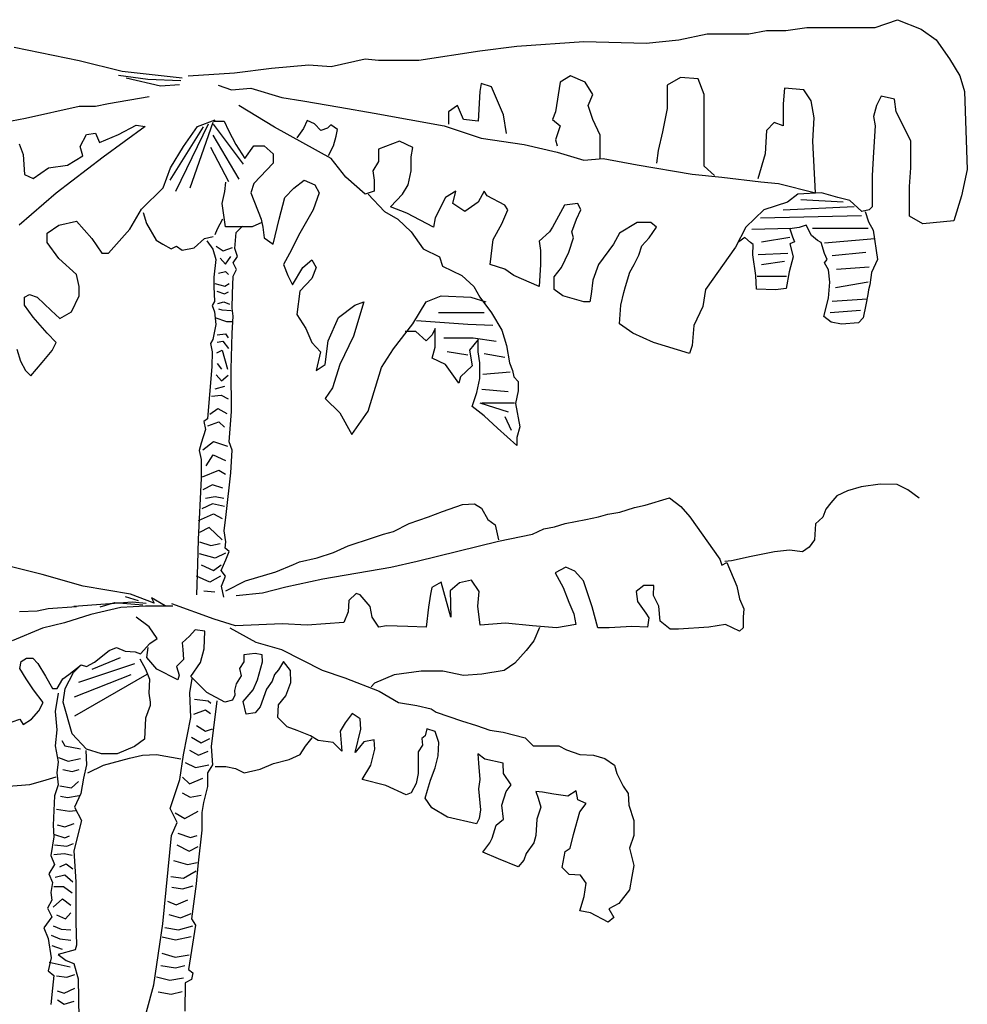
# Model space of a CAD drawing. Extents: x -3.56 to 3.91, y -0.04 to 8.95.
# Tile 3 of 3: x -0.21 to 3.91, y 4.45 to 8.73. Entities that reach past the tile are written whole.
import ezdxf

# ---------------------------------------------------------------- set-up
doc = ezdxf.new("R2010")
doc.units = 0
doc.header["$MEASUREMENT"] = 0
doc.layers.add('ARBOL', color=76, linetype='CONTINUOUS')

msp = doc.modelspace()

# ---------------------------------------------------------------- linework, layer by layer
at = {"layer": 'ARBOL'}
for p, q in [((3.5135, 8.6964), (3.6107, 8.7302)), ((3.6107, 8.7302), (3.7142, 8.6895)), ((2.6591, 8.642), (2.7823, 8.6692)), ((2.7823, 8.6692), (2.9633, 8.6692)), ((2.9633, 8.6692), (3.0413, 8.6827)), ((3.0413, 8.6827), (3.1255, 8.6827)), ((3.1255, 8.6827), (3.216, 8.6964)), ((3.216, 8.6964), (3.3195, 8.6964)), ((3.3195, 8.6964), (3.5135, 8.6964)), ((3.7142, 8.6895), (3.7792, 8.642)), ((1.7921, 8.5944), (1.9538, 8.6151)), ((1.9538, 8.6151), (2.2451, 8.6354)), ((2.2451, 8.6354), (2.517, 8.6285)), ((2.517, 8.6285), (2.6591, 8.642)), ((3.7792, 8.642), (3.8375, 8.5606)), ((0.0474, 8.5508), (-0.2351, 8.6087)), ((1.5264, 8.5537), (1.7921, 8.5944)), ((0.2359, 8.5043), (0.0474, 8.5508)), ((0.8856, 8.5199), (1.0474, 8.5333)), ((1.0474, 8.5333), (1.1446, 8.5268)), ((1.1446, 8.5268), (1.2934, 8.5606)), ((1.2934, 8.5606), (1.3516, 8.5537)), ((1.3516, 8.5537), (1.5264, 8.5537)), ((3.8375, 8.5606), (3.8827, 8.4861)), ((0.3468, 8.4694), (0.2191, 8.4869)), ((0.4962, 8.4752), (0.2359, 8.5043)), ((0.5232, 8.4861), (0.7239, 8.4996)), ((0.7239, 8.4996), (0.8856, 8.5199)), ((2.1868, 8.4861), (2.1416, 8.4589)), ((2.2513, 8.4589), (2.1868, 8.4861)), ((3.8827, 8.4861), (3.902, 8.4182)), ((0.4022, 8.4403), (0.2523, 8.4752)), ((0.4908, 8.4636), (0.3468, 8.4694)), ((0.4853, 8.4462), (0.4022, 8.4403)), ((0.6527, 8.4451), (0.7109, 8.4247)), ((1.7983, 8.452), (1.7921, 8.4182)), ((1.8436, 8.4385), (1.7983, 8.452)), ((2.1416, 8.4589), (2.1218, 8.3299)), ((2.284, 8.4044), (2.2513, 8.4589)), ((2.6658, 8.4792), (2.6075, 8.4451)), ((2.6075, 8.4451), (2.6075, 8.4044)), ((2.7433, 8.4723), (2.6658, 8.4792)), ((2.7693, 8.4044), (2.7433, 8.4723)), ((0.7109, 8.4247), (0.7951, 8.4316)), ((0.7951, 8.4316), (0.9309, 8.3909)), ((1.7921, 8.4182), (1.7853, 8.2892)), ((1.8696, 8.3775), (1.8436, 8.4385)), ((2.2643, 8.3571), (2.284, 8.4044)), ((2.6075, 8.4044), (2.6075, 8.3434)), ((2.7693, 8.3571), (2.7693, 8.4044)), ((3.1188, 8.4316), (3.1125, 8.3637)), ((3.203, 8.4247), (3.1188, 8.4316)), ((3.2353, 8.3775), (3.203, 8.4247)), ((3.902, 8.4182), (3.915, 8.0789)), ((0.175, 8.3647), (0.1196, 8.3531)), ((0.3522, 8.3938), (0.175, 8.3647)), ((0.8986, 8.262), (0.7436, 8.3571)), ((0.9309, 8.3909), (1.0219, 8.3775)), ((1.0219, 8.3775), (1.1836, 8.3502)), ((1.6948, 8.3571), (1.6559, 8.3299)), ((1.7208, 8.2958), (1.6948, 8.3571)), ((1.8956, 8.3165), (1.8696, 8.3775)), ((2.284, 8.2958), (2.2643, 8.3571)), ((2.7693, 8.194), (2.7693, 8.3571)), ((3.1125, 8.3637), (3.1125, 8.2892)), ((3.2483, 8.3027), (3.2353, 8.3775)), ((3.5202, 8.3571), (3.5072, 8.3096)), ((3.5395, 8.3978), (3.5202, 8.3571)), ((3.5977, 8.384), (3.5395, 8.3978)), ((3.6045, 8.3299), (3.5977, 8.384)), ((0.0474, 8.3531), (-0.1852, 8.3008)), ((0.1196, 8.3531), (0.0474, 8.3531)), ((1.1836, 8.3502), (1.3324, 8.323)), ((1.3324, 8.323), (1.6366, 8.2689)), ((1.6559, 8.3299), (1.6559, 8.2754)), ((1.9086, 8.2347), (1.8956, 8.3165)), ((2.1218, 8.3299), (2.1093, 8.2958)), ((2.6075, 8.3434), (2.5883, 8.2416)), ((3.643, 8.2551), (3.6045, 8.3299)), ((-0.1852, 8.3008), (-0.3682, 8.2659)), ((0.2191, 8.2313), (0.2968, 8.2717)), ((0.2968, 8.2717), (0.3354, 8.2659)), ((0.6092, 8.2761), (0.4667, 7.983)), ((0.6298, 8.283), (0.5303, 7.9975)), ((0.563, 8.2659), (0.6402, 8.295)), ((0.6316, 8.2761), (0.7615, 8.1016)), ((0.6334, 8.2892), (0.6786, 8.2892)), ((0.6786, 8.2892), (0.6979, 8.2485)), ((1.0407, 8.2917), (1.0252, 8.2565)), ((1.0731, 8.2772), (1.0407, 8.2917)), ((1.1008, 8.2478), (1.0731, 8.2772)), ((1.144, 8.2727), (1.1289, 8.2581)), ((1.1734, 8.2523), (1.144, 8.2727)), ((1.7853, 8.2892), (1.7208, 8.2958)), ((2.1093, 8.2958), (2.1416, 8.2689)), ((2.3163, 8.2282), (2.284, 8.2958)), ((3.0735, 8.2823), (3.0413, 8.2485)), ((3.1125, 8.2689), (3.0735, 8.2823)), ((3.1125, 8.2892), (3.1125, 8.2689)), ((3.242, 8.2009), (3.2483, 8.3027)), ((3.5072, 8.3096), (3.5135, 8.2689)), ((0.0529, 8.179), (0.0806, 8.2313)), ((0.0806, 8.2313), (0.1196, 8.2371)), ((0.1196, 8.2371), (0.136, 8.1964)), ((0.136, 8.1964), (0.2191, 8.2313)), ((0.3354, 8.2659), (0.1528, 8.1324)), ((0.5886, 8.2634), (0.443, 8.0316)), ((0.5017, 8.179), (0.563, 8.2659)), ((0.6298, 8.2275), (0.7427, 8.0368)), ((0.6979, 8.2485), (0.7306, 8.1875)), ((1.1446, 8.1261), (0.8986, 8.262)), ((1.0252, 8.2565), (0.9958, 8.2155)), ((1.1289, 8.2581), (1.1008, 8.2478)), ((1.1667, 8.2229), (1.1734, 8.2523)), ((1.6366, 8.2689), (1.7983, 8.2144)), ((2.1416, 8.2689), (2.1218, 8.2078)), ((2.3163, 8.1261), (2.3163, 8.2282)), ((2.5883, 8.2416), (2.5686, 8.1603)), ((3.0413, 8.2485), (3.0345, 8.1465)), ((3.5135, 8.2689), (3.5072, 8.1534)), ((3.669, 8.2009), (3.643, 8.2551)), ((-0.2129, 8.1906), (-0.1961, 8.1441)), ((0.7306, 8.1875), (0.7692, 8.1261)), ((1.1554, 8.1819), (1.1667, 8.2229)), ((1.4426, 8.2009), (1.3516, 8.1671)), ((1.5008, 8.1737), (1.4426, 8.2009)), ((1.7983, 8.2144), (1.9861, 8.1875)), ((1.9861, 8.1875), (2.1286, 8.1534)), ((2.1218, 8.2078), (2.1286, 8.1806)), ((2.7693, 8.0923), (2.7693, 8.194)), ((3.2545, 7.9768), (3.242, 8.2009)), ((3.669, 8.0854), (3.669, 8.2009)), ((-0.1961, 8.1441), (-0.1906, 8.0568)), ((0.0642, 8.1382), (0.0529, 8.179)), ((0.4463, 8.0859), (0.5017, 8.179)), ((0.6195, 8.1754), (0.6984, 8.0261)), ((0.7692, 8.1261), (0.8081, 8.1806)), ((0.8081, 8.1806), (0.8534, 8.1806)), ((0.8534, 8.1806), (0.8924, 8.1465)), ((0.8924, 8.1465), (0.8924, 8.1058)), ((1.1331, 8.1392), (1.1554, 8.1819)), ((1.3516, 8.1671), (1.3516, 8.1127)), ((1.4941, 8.133), (1.5008, 8.1737)), ((2.1286, 8.1534), (2.2451, 8.1196)), ((2.5686, 8.1603), (2.5623, 8.1058)), ((3.0345, 8.1465), (3.0023, 8.0382)), ((3.5072, 8.1534), (3.5005, 8.0516)), ((0.1528, 8.1324), (-0.0521, 7.9754)), ((-0.0026, 8.0975), (0.0642, 8.1382)), ((0.8924, 8.1058), (0.8081, 8.0175)), ((1.2096, 8.0447), (1.1446, 8.1261)), ((1.3516, 8.1127), (1.3261, 8.072)), ((1.4941, 8.072), (1.4941, 8.133)), ((2.2451, 8.1196), (2.3293, 8.1261)), ((2.3293, 8.1261), (2.478, 8.0992)), ((2.478, 8.0992), (2.7173, 8.0585)), ((-0.1906, 8.0568), (-0.152, 8.0394)), ((-0.152, 8.0394), (-0.0857, 8.0859)), ((-0.0857, 8.0859), (-0.0026, 8.0975)), ((0.4131, 7.9987), (0.4463, 8.0859)), ((1.3261, 8.072), (1.3324, 8.0313)), ((1.4811, 8.0109), (1.4941, 8.072)), ((2.7173, 8.0585), (2.8468, 8.0447)), ((2.8145, 8.0516), (2.7693, 8.0923)), ((3.6627, 8.004), (3.669, 8.0854)), ((3.915, 8.0789), (3.889, 7.9634)), ((0.6827, 7.983), (0.6863, 8.0227)), ((0.8081, 8.0175), (0.7951, 7.9768)), ((0.9829, 7.9972), (1.0281, 8.0313)), ((1.0281, 8.0313), (1.0734, 8.0109)), ((1.2934, 7.9703), (1.2096, 8.0447)), ((1.3324, 8.0313), (1.3324, 7.9837)), ((2.8468, 8.0447), (3.0153, 8.0244)), ((3.0153, 8.0244), (3.0928, 8.0175)), ((3.0928, 8.0175), (3.2545, 7.9768)), ((3.5005, 8.0516), (3.5005, 7.9158)), ((-0.0521, 7.9754), (-0.2129, 7.8361)), ((0.319, 7.9059), (0.4131, 7.9987)), ((0.671, 7.9309), (0.6827, 7.983)), ((0.7951, 7.9768), (0.8404, 7.8616)), ((0.9439, 7.9565), (0.9829, 7.9972)), ((1.0931, 7.9768), (1.0671, 7.9023)), ((1.0734, 8.0109), (1.0931, 7.9768)), ((1.3324, 7.9837), (1.2934, 7.9703)), ((1.3064, 7.9703), (1.3776, 7.8954)), ((1.4036, 7.9158), (1.4556, 7.9703)), ((1.4556, 7.9703), (1.4811, 8.0109)), ((1.6886, 7.9837), (1.6429, 7.9565)), ((1.6756, 7.9296), (1.6886, 7.9837)), ((1.8113, 7.9837), (1.7853, 7.9361)), ((1.8243, 7.9634), (1.8113, 7.9837)), ((3.177, 7.9703), (3.1318, 7.9361)), ((3.2805, 7.9768), (3.177, 7.9703)), ((3.3518, 7.9565), (3.2805, 7.9768)), ((3.6627, 7.8751), (3.6627, 8.004)), ((0.6845, 7.8285), (0.671, 7.9309)), ((0.9184, 7.8616), (0.9439, 7.9565)), ((1.6429, 7.9565), (1.5976, 7.8682)), ((1.7271, 7.8954), (1.6756, 7.9296)), ((1.7853, 7.9361), (1.7271, 7.8954)), ((1.9018, 7.9227), (1.8243, 7.9634)), ((2.2191, 7.9296), (2.1608, 7.9227)), ((2.2321, 7.9023), (2.2191, 7.9296)), ((3.1318, 7.9361), (3.0283, 7.9023)), ((3.1895, 7.9473), (3.3742, 7.9373)), ((3.4037, 7.943), (3.3518, 7.9565)), ((3.4553, 7.8954), (3.4037, 7.943)), ((3.889, 7.9634), (3.8567, 7.8547)), ((0.2691, 7.8187), (0.319, 7.9059)), ((0.3265, 7.8913), (0.3417, 7.8427)), ((1.0671, 7.9023), (1.0089, 7.8006)), ((1.3776, 7.8954), (1.4359, 7.8616)), ((1.4748, 7.8889), (1.4036, 7.9158)), ((1.5913, 7.8275), (1.4748, 7.8889)), ((1.8888, 7.8413), (1.9148, 7.9023)), ((1.9148, 7.9023), (1.9018, 7.9227)), ((2.1608, 7.9227), (2.1093, 7.8275)), ((2.2128, 7.8616), (2.2321, 7.9023)), ((3.0283, 7.9023), (2.9507, 7.8275)), ((3.1139, 7.9027), (3.4216, 7.9176)), ((3.488, 7.9023), (3.4553, 7.8954)), ((3.4699, 7.8953), (3.4842, 7.8504)), ((3.5005, 7.9158), (3.488, 7.9023)), ((-0.0412, 7.8361), (0.0365, 7.8536)), ((0.0365, 7.8536), (0.1028, 7.778)), ((0.3417, 7.8427), (0.3829, 7.771)), ((0.6724, 7.8627), (0.6486, 7.8192)), ((0.844, 7.8482), (0.801, 7.8285)), ((0.8404, 7.8616), (0.8471, 7.8275)), ((0.8924, 7.753), (0.9184, 7.8616)), ((1.4359, 7.8616), (1.4941, 7.8072)), ((1.5976, 7.8682), (1.5913, 7.8275)), ((2.1931, 7.8072), (2.2128, 7.8616)), ((2.478, 7.8478), (2.4005, 7.8006)), ((2.5363, 7.8478), (2.478, 7.8478)), ((2.5623, 7.8275), (2.5363, 7.8478)), ((3.0144, 7.8678), (3.4548, 7.8778)), ((3.4842, 7.8504), (3.5044, 7.8145)), ((3.721, 7.8413), (3.6627, 7.8751)), ((3.8567, 7.8547), (3.721, 7.8413)), ((-0.0911, 7.8013), (-0.0412, 7.8361)), ((-0.0911, 7.7605), (-0.0911, 7.8013)), ((0.175, 7.714), (0.2691, 7.8187)), ((0.6486, 7.8192), (0.6383, 7.7941)), ((0.7342, 7.8285), (0.6845, 7.8285)), ((0.7257, 7.7347), (0.7311, 7.8047)), ((0.7311, 7.8047), (0.7588, 7.832)), ((0.801, 7.8285), (0.7342, 7.8285)), ((0.8471, 7.8275), (0.8534, 7.7803)), ((1.0089, 7.8006), (0.9636, 7.7123)), ((1.4941, 7.8072), (1.5461, 7.7327)), ((1.8503, 7.7734), (1.8888, 7.8413)), ((2.0963, 7.8072), (2.051, 7.7665)), ((2.1093, 7.8275), (2.0963, 7.8072)), ((2.1998, 7.7803), (2.1931, 7.8072)), ((2.4005, 7.8006), (2.3745, 7.753)), ((2.53, 7.7803), (2.5623, 7.8275)), ((2.9507, 7.8275), (2.905, 7.7396)), ((2.9762, 7.8181), (3.1471, 7.8232)), ((3.1823, 7.8265), (3.1425, 7.8206)), ((3.1425, 7.8206), (3.1538, 7.7848)), ((3.2138, 7.8355), (3.1823, 7.8265)), ((3.2365, 7.7906), (3.2138, 7.8355)), ((3.2415, 7.8232), (3.4834, 7.8232)), ((3.5044, 7.8145), (3.5241, 7.6862)), ((-0.0412, 7.6908), (-0.0911, 7.7605)), ((0.1028, 7.778), (0.1473, 7.714)), ((0.3829, 7.771), (0.412, 7.753)), ((0.5492, 7.7368), (0.5935, 7.7782)), ((0.5935, 7.7782), (0.6316, 7.7872)), ((0.6038, 7.7672), (0.6298, 7.7313)), ((0.8534, 7.7803), (0.8924, 7.753)), ((1.8373, 7.6647), (1.8503, 7.7734)), ((2.051, 7.7665), (2.0573, 7.7258)), ((2.1801, 7.7189), (2.1998, 7.7803)), ((2.4973, 7.7461), (2.53, 7.7803)), ((2.946, 7.7819), (2.9204, 7.7638)), ((2.9716, 7.7609), (2.946, 7.7819)), ((2.9829, 7.7518), (2.9716, 7.7609)), ((3.019, 7.7635), (3.142, 7.7835)), ((3.1626, 7.7638), (3.1425, 7.7547)), ((3.1538, 7.7848), (3.1626, 7.7638)), ((3.2621, 7.7699), (3.2365, 7.7906)), ((3.2793, 7.7609), (3.2621, 7.7699)), ((3.2936, 7.713), (3.2793, 7.7609)), ((3.2936, 7.7586), (3.5119, 7.7783)), ((0.1473, 7.714), (0.175, 7.714)), ((0.412, 7.753), (0.4479, 7.733)), ((0.4479, 7.733), (0.4721, 7.7441)), ((0.4721, 7.7441), (0.4958, 7.7278)), ((0.4958, 7.7278), (0.5492, 7.7368)), ((0.6298, 7.7313), (0.6432, 7.6865)), ((0.6448, 7.7441), (0.6751, 7.7244)), ((0.6751, 7.7244), (0.715, 7.7392)), ((0.7369, 7.6999), (0.7257, 7.7347)), ((1.5461, 7.7327), (1.6173, 7.6985)), ((2.0573, 7.7258), (2.0573, 7.6647)), ((2.1478, 7.6513), (2.1801, 7.7189)), ((2.3745, 7.753), (2.3096, 7.6647)), ((2.4843, 7.7054), (2.4973, 7.7461)), ((2.905, 7.7396), (2.7756, 7.5561)), ((2.9804, 7.7072), (2.9829, 7.7518)), ((3.0047, 7.7088), (3.1328, 7.714)), ((3.1425, 7.7547), (3.1567, 7.6982)), ((3.3049, 7.6862), (3.2936, 7.713)), ((3.3268, 7.704), (3.4737, 7.7189)), ((0.0365, 7.6213), (-0.0412, 7.6908)), ((0.6432, 7.6865), (0.6347, 7.6092)), ((0.6612, 7.6927), (0.6847, 7.6659)), ((0.6847, 7.6659), (0.7078, 7.7001)), ((0.7181, 7.6727), (0.7369, 7.6999)), ((0.7329, 7.6437), (0.7181, 7.6727)), ((0.9636, 7.7123), (0.9376, 7.6647)), ((1.0219, 7.6513), (1.0604, 7.6851)), ((1.0604, 7.6851), (1.0801, 7.6513)), ((1.6173, 7.6985), (1.6303, 7.6578)), ((2.4651, 7.6647), (2.4843, 7.7054)), ((2.9947, 7.6174), (2.9804, 7.7072)), ((3.019, 7.6643), (3.1185, 7.6791)), ((3.1567, 7.6982), (3.1395, 7.6323)), ((3.2936, 7.6714), (3.3049, 7.6862)), ((3.3104, 7.6413), (3.2936, 7.6714)), ((3.5241, 7.6862), (3.4985, 7.6294)), ((0.6545, 7.6268), (0.6847, 7.6342)), ((0.6847, 7.6342), (0.6986, 7.6219)), ((0.7181, 7.6144), (0.7329, 7.6437)), ((0.9376, 7.6647), (0.9569, 7.6172)), ((0.9766, 7.5765), (1.0219, 7.6513)), ((1.0801, 7.6513), (1.0604, 7.6037)), ((1.6303, 7.6578), (1.7141, 7.6172)), ((1.9018, 7.6444), (1.8373, 7.6647)), ((1.9408, 7.6172), (1.9018, 7.6444)), ((2.0573, 7.6647), (2.051, 7.5696)), ((2.1156, 7.6106), (2.1478, 7.6513)), ((2.3096, 7.6647), (2.284, 7.5968)), ((2.4261, 7.5696), (2.4458, 7.631)), ((2.4458, 7.631), (2.4651, 7.6647)), ((3.1395, 7.6323), (3.1257, 7.5609)), ((3.3163, 7.5877), (3.3104, 7.6413)), ((3.3461, 7.6442), (3.488, 7.6542)), ((3.4985, 7.6294), (3.4901, 7.5757)), ((0.0474, 7.5689), (0.0365, 7.6213)), ((0.6347, 7.6092), (0.6347, 7.5696)), ((0.7163, 7.5368), (0.7181, 7.6144)), ((0.9569, 7.6172), (0.9766, 7.5765)), ((1.0604, 7.6037), (1.0089, 7.5492)), ((1.7141, 7.6172), (1.7661, 7.5696)), ((2.051, 7.5696), (1.9408, 7.6172)), ((2.1156, 7.5561), (2.1156, 7.6106)), ((2.284, 7.5968), (2.2773, 7.5358)), ((2.9972, 7.5576), (2.9947, 7.6174)), ((3.0001, 7.6145), (3.1282, 7.6145)), ((3.3104, 7.5189), (3.3163, 7.5877)), ((3.341, 7.5647), (3.4834, 7.5896)), ((0.0474, 7.5282), (0.0474, 7.5689)), ((0.6347, 7.5696), (0.637, 7.5041)), ((0.6381, 7.5828), (0.6822, 7.5706)), ((0.6474, 7.5486), (0.6801, 7.5366)), ((0.6801, 7.5366), (0.6986, 7.5463)), ((0.6822, 7.5706), (0.7007, 7.5828)), ((1.0089, 7.5492), (0.9959, 7.4475)), ((1.7661, 7.5696), (1.7921, 7.5223)), ((2.1545, 7.5289), (2.1156, 7.5561)), ((2.4068, 7.4882), (2.4198, 7.5427)), ((2.4198, 7.5427), (2.4261, 7.5696)), ((2.7756, 7.5561), (2.763, 7.4816)), ((3.0799, 7.5547), (2.9972, 7.5576)), ((3.1257, 7.5609), (3.0799, 7.5547)), ((3.4842, 7.5547), (3.4813, 7.5337)), ((3.4901, 7.5757), (3.4842, 7.5547)), ((-0.1906, 7.5224), (-0.1684, 7.534)), ((-0.1906, 7.4875), (-0.1906, 7.5224)), ((-0.1684, 7.534), (-0.1352, 7.5224)), ((-0.1352, 7.5224), (-0.0743, 7.4643)), ((0.0142, 7.4584), (0.0474, 7.5282)), ((0.637, 7.5041), (0.6276, 7.4865)), ((0.652, 7.495), (0.6776, 7.5024)), ((0.6776, 7.5024), (0.7032, 7.4924)), ((0.7145, 7.4748), (0.7163, 7.5368)), ((1.2871, 7.502), (1.2419, 7.3527)), ((1.2481, 7.4882), (1.2871, 7.502)), ((1.5008, 7.4068), (1.5591, 7.502)), ((1.5591, 7.502), (1.6236, 7.5289)), ((1.6236, 7.5289), (1.7531, 7.5223)), ((1.7531, 7.5223), (1.8181, 7.502)), ((1.7921, 7.5223), (1.8436, 7.4544)), ((2.2451, 7.502), (2.1545, 7.5289)), ((2.271, 7.502), (2.2451, 7.502)), ((2.2773, 7.5358), (2.271, 7.502)), ((3.2907, 7.4384), (3.3104, 7.5189)), ((3.3268, 7.5053), (3.4787, 7.5153)), ((3.4813, 7.5337), (3.4729, 7.4891)), ((-0.152, 7.4352), (-0.1906, 7.4875)), ((-0.0743, 7.4643), (-0.0357, 7.4294)), ((-0.0357, 7.4294), (0.0142, 7.4584)), ((0.6276, 7.4865), (0.637, 7.4592)), ((0.637, 7.4592), (0.6424, 7.403)), ((0.6704, 7.4656), (0.6566, 7.4704)), ((0.7103, 7.4633), (0.6704, 7.4656)), ((0.7181, 7.4399), (0.7145, 7.4748)), ((1.1769, 7.4341), (1.2481, 7.4882)), ((2.4005, 7.4068), (2.4068, 7.4882)), ((2.763, 7.4816), (2.724, 7.3999)), ((3.3175, 7.4555), (3.4502, 7.4656)), ((3.4729, 7.4891), (3.4615, 7.4323)), ((-0.0911, 7.3654), (-0.152, 7.4352)), ((0.6381, 7.4339), (0.6893, 7.4168)), ((0.6893, 7.4168), (0.7124, 7.4168)), ((0.7145, 7.3661), (0.7181, 7.4399)), ((0.9959, 7.4475), (1.0349, 7.3865)), ((1.1316, 7.3323), (1.1769, 7.4341)), ((1.5173, 7.4206), (1.7398, 7.4058)), ((1.6121, 7.4555), (1.8111, 7.4555)), ((1.8436, 7.4544), (1.8888, 7.3796)), ((3.3221, 7.4145), (3.2907, 7.4384)), ((3.3675, 7.4055), (3.3221, 7.4145)), ((3.4615, 7.4323), (3.4414, 7.4116)), ((0.6424, 7.403), (0.6298, 7.3389)), ((1.0349, 7.3865), (1.0604, 7.3254)), ((1.4166, 7.2982), (1.5008, 7.4068)), ((1.5138, 7.373), (1.4681, 7.373)), ((1.5591, 7.3323), (1.5138, 7.373)), ((1.5976, 7.3865), (1.5846, 7.3592)), ((1.5976, 7.3051), (1.5976, 7.3865)), ((1.7398, 7.4058), (1.8489, 7.4009)), ((1.8888, 7.3796), (1.9086, 7.312)), ((2.4588, 7.3661), (2.4005, 7.4068)), ((2.724, 7.3999), (2.7173, 7.312)), ((3.4414, 7.4116), (3.3675, 7.4055)), ((-0.0521, 7.3247), (-0.0911, 7.3654)), ((0.6298, 7.3389), (0.6204, 7.3217)), ((0.6495, 7.3583), (0.6847, 7.3631)), ((0.6495, 7.3266), (0.673, 7.3315)), ((0.673, 7.3315), (0.6986, 7.2995)), ((0.6847, 7.3631), (0.6961, 7.346)), ((0.7091, 7.2089), (0.7145, 7.3661)), ((1.1186, 7.2303), (1.1316, 7.3323)), ((1.2419, 7.3527), (1.1836, 7.2303)), ((1.5846, 7.3592), (1.5591, 7.3323)), ((1.6357, 7.3463), (1.7637, 7.3463)), ((1.7853, 7.3389), (1.7468, 7.2913)), ((1.7637, 7.3463), (1.8632, 7.3315)), ((1.7853, 7.2848), (1.7853, 7.3389)), ((2.5493, 7.3254), (2.4588, 7.3661)), ((-0.2238, 7.2959), (-0.2074, 7.2436)), ((-0.113, 7.2378), (-0.0689, 7.2901)), ((-0.0689, 7.2901), (-0.0521, 7.3247)), ((0.6204, 7.3217), (0.6276, 7.2848)), ((0.6276, 7.2848), (0.6258, 7.2206)), ((0.6474, 7.2801), (0.6704, 7.2924)), ((0.6704, 7.2924), (0.694, 7.2093)), ((1.0604, 7.3254), (1.0994, 7.2848)), ((1.0994, 7.2848), (1.0801, 7.2034)), ((1.3646, 7.2168), (1.4166, 7.2982)), ((1.5846, 7.2575), (1.5976, 7.3051)), ((1.6499, 7.2866), (1.7398, 7.2717)), ((1.7468, 7.2913), (1.7594, 7.2237)), ((1.7921, 7.2372), (1.7853, 7.2848)), ((1.9086, 7.312), (1.9216, 7.2372)), ((2.7048, 7.2779), (2.5493, 7.3254)), ((2.7173, 7.312), (2.7048, 7.2779)), ((-0.2074, 7.2436), (-0.1852, 7.2029)), ((1.6429, 7.2303), (1.5846, 7.2575)), ((1.8111, 7.2769), (1.901, 7.2617)), ((-0.1852, 7.2029), (-0.1629, 7.1796)), ((-0.1629, 7.1796), (-0.113, 7.2378)), ((0.6258, 7.2206), (0.6074, 6.9934)), ((0.6495, 7.2336), (0.6683, 7.2093)), ((0.7109, 7.0248), (0.7091, 7.2089)), ((1.0801, 7.2034), (1.1186, 7.2303)), ((1.1836, 7.2303), (1.1513, 7.1286)), ((1.3064, 7.0268), (1.3646, 7.2168)), ((1.7011, 7.1489), (1.6429, 7.2303)), ((1.7594, 7.2237), (1.7078, 7.1761)), ((1.7921, 7.1692), (1.7921, 7.2372)), ((1.9216, 7.2372), (1.9346, 7.2034)), ((1.9346, 7.2034), (1.9408, 7.1761)), ((0.6448, 7.1848), (0.6683, 7.158)), ((0.6683, 7.158), (0.6961, 7.1825)), ((1.7078, 7.1761), (1.7011, 7.1489)), ((1.7791, 7.1082), (1.7921, 7.1692)), ((1.8061, 7.1874), (1.9245, 7.1971)), ((1.9408, 7.1761), (1.9601, 7.1558)), ((0.6402, 7.1237), (0.6822, 7.136)), ((1.1513, 7.1286), (1.1186, 7.081)), ((1.8015, 7.1227), (1.9153, 7.1127)), ((1.9601, 7.1151), (1.9471, 7.0606)), ((1.9601, 7.1558), (1.9601, 7.1151)), ((0.6238, 7.092), (0.6658, 7.0969)), ((0.6658, 7.0969), (0.6961, 7.0798)), ((1.1186, 7.081), (1.1836, 7.0199)), ((1.7594, 7.0472), (1.7791, 7.1082)), ((0.6171, 7.0139), (0.652, 7.0384)), ((0.652, 7.0384), (0.6914, 7.0164)), ((1.8113, 7.0065), (1.7594, 7.0472)), ((1.7918, 7.063), (1.9153, 7.0232)), ((1.8015, 7.063), (1.9438, 7.063)), ((1.9471, 7.0606), (1.9668, 6.9589)), ((0.6074, 6.9934), (0.5908, 6.9817)), ((0.7015, 6.8927), (0.7109, 7.0248)), ((1.1836, 7.0199), (1.2351, 6.9251)), ((1.2351, 6.9251), (1.3064, 7.0268)), ((1.8696, 6.952), (1.8113, 7.0065)), ((1.901, 7.0035), (1.9295, 6.9437)), ((0.598, 6.9468), (0.5796, 6.8868)), ((0.5908, 6.9817), (0.598, 6.9468)), ((0.6079, 6.9628), (0.6566, 6.9799)), ((0.6566, 6.9799), (0.6801, 6.9576)), ((1.9538, 6.8775), (1.8696, 6.952)), ((1.9668, 6.9589), (1.9538, 6.9113)), ((1.9538, 6.9113), (1.9538, 6.8775)), ((0.5796, 6.8868), (0.5702, 6.8558)), ((0.5869, 6.8578), (0.6335, 6.8943)), ((0.6335, 6.8943), (0.694, 6.8749)), ((0.7145, 6.8575), (0.7015, 6.8927)), ((0.7087, 6.7586), (0.7145, 6.8575)), ((0.5702, 6.8558), (0.5796, 6.8168)), ((0.5796, 6.8168), (0.5796, 6.7355)), ((0.6008, 6.7893), (0.631, 6.8358)), ((0.631, 6.8358), (0.6847, 6.8113)), ((0.5796, 6.7355), (0.5662, 6.4675)), ((0.5844, 6.7405), (0.6566, 6.7699)), ((0.6566, 6.7699), (0.6847, 6.7528)), ((0.6885, 6.5762), (0.7087, 6.7586)), ((0.6289, 6.7063), (0.5869, 6.6843)), ((0.673, 6.6917), (0.6289, 6.7063)), ((3.4527, 6.6969), (3.3939, 6.6798)), ((3.5358, 6.7095), (3.4527, 6.6969)), ((3.6089, 6.7069), (3.5358, 6.7095)), ((3.6563, 6.6846), (3.6089, 6.7069)), ((0.5982, 6.6478), (0.6402, 6.6552)), ((0.6402, 6.6552), (0.6776, 6.6478)), ((2.5119, 6.6181), (2.6189, 6.6497)), ((2.6189, 6.6497), (2.668, 6.6122)), ((3.3465, 6.6575), (3.3205, 6.6274)), ((3.3939, 6.6798), (3.3465, 6.6575)), ((3.7059, 6.6475), (3.6563, 6.6846)), ((0.6289, 6.6236), (0.5823, 6.6016)), ((0.6801, 6.6113), (0.6289, 6.6236)), ((1.6298, 6.5893), (1.7175, 6.621)), ((1.7175, 6.621), (1.7696, 6.6239)), ((1.7696, 6.6239), (1.7998, 6.6038)), ((1.7998, 6.6038), (1.8271, 6.5547)), ((2.4023, 6.5864), (2.4653, 6.6068)), ((2.4653, 6.6068), (2.5119, 6.6181)), ((2.668, 6.6122), (2.7067, 6.5664)), ((3.2995, 6.6003), (3.2852, 6.5657)), ((3.3205, 6.6274), (3.2995, 6.6003)), ((0.568, 6.5502), (0.6335, 6.5796)), ((0.6335, 6.5796), (0.6704, 6.5599)), ((0.6791, 6.5062), (0.6885, 6.5762)), ((1.4845, 6.5376), (1.5697, 6.5664)), ((1.5697, 6.5664), (1.6298, 6.5893)), ((2.2545, 6.5547), (2.3095, 6.5664)), ((2.3095, 6.5664), (2.3502, 6.578)), ((2.3502, 6.578), (2.4023, 6.5864)), ((2.7067, 6.5664), (2.8381, 6.3825)), ((3.2852, 6.5657), (3.2545, 6.536)), ((0.6146, 6.5208), (0.5726, 6.4988)), ((0.6704, 6.4672), (0.6146, 6.5208)), ((1.4161, 6.503), (1.4845, 6.5376)), ((1.8271, 6.5547), (1.8598, 6.5318)), ((1.8598, 6.5318), (1.8737, 6.4659)), ((2.0215, 6.4917), (2.071, 6.5147)), ((2.071, 6.5147), (2.1176, 6.5234)), ((2.1176, 6.5234), (2.1642, 6.5376)), ((2.1642, 6.5376), (2.2545, 6.5547)), ((3.2545, 6.536), (3.2495, 6.4665)), ((0.6867, 6.4579), (0.6791, 6.5062)), ((1.2188, 6.44), (1.3258, 6.4746)), ((1.3258, 6.4746), (1.3724, 6.4917)), ((1.3724, 6.4917), (1.4161, 6.503)), ((1.8737, 6.4601), (2.0215, 6.4917)), ((0.5662, 6.4675), (0.5626, 6.3606)), ((0.5726, 6.4575), (0.6217, 6.4426)), ((0.6217, 6.4426), (0.6612, 6.45)), ((0.6831, 6.4306), (0.6867, 6.4579)), ((0.7015, 6.4151), (0.6831, 6.4306)), ((1.1558, 6.4113), (1.2188, 6.44)), ((1.5202, 6.3738), (1.8737, 6.4601)), ((3.226, 6.4342), (3.1975, 6.4145)), ((3.2495, 6.4665), (3.226, 6.4342)), ((0.6402, 6.3867), (0.5726, 6.4061)), ((0.6847, 6.4087), (0.6402, 6.3867)), ((0.6867, 6.38), (0.7015, 6.4151)), ((1.008, 6.3709), (1.0848, 6.3883)), ((1.0848, 6.3883), (1.1558, 6.4113)), ((2.9733, 6.3945), (2.888, 6.3748)), ((3.0749, 6.4145), (2.9733, 6.3945)), ((3.1408, 6.4219), (3.0749, 6.4145)), ((3.1975, 6.4145), (3.1408, 6.4219)), ((-0.113, 6.3156), (-0.27, 6.3554)), ((0.5626, 6.3606), (0.559, 6.2269)), ((0.5798, 6.3573), (0.6335, 6.3328)), ((0.6335, 6.3328), (0.6658, 6.3573)), ((0.6661, 6.3334), (0.6867, 6.38)), ((0.9039, 6.3279), (0.9807, 6.3596)), ((0.9807, 6.3596), (1.008, 6.3709)), ((1.1092, 6.2963), (1.4052, 6.3479)), ((1.4052, 6.3479), (1.5202, 6.3738)), ((2.1672, 6.3483), (2.1206, 6.3224)), ((2.2054, 6.3308), (2.1672, 6.3483)), ((2.8381, 6.3825), (2.8465, 6.3567)), ((2.8465, 6.3567), (2.8683, 6.3683)), ((2.888, 6.3748), (2.8595, 6.3722)), ((2.8683, 6.3683), (2.912, 6.2646)), ((0.0655, 6.2646), (-0.113, 6.3156)), ((0.6171, 6.2817), (0.5588, 6.3085)), ((0.6637, 6.3085), (0.6171, 6.2817)), ((0.6849, 6.3082), (0.6661, 6.3334)), ((0.6683, 6.2655), (0.6849, 6.3082)), ((0.7725, 6.2879), (0.9039, 6.3279)), ((2.1206, 6.3224), (2.1558, 6.2591)), ((2.2436, 6.2879), (2.2054, 6.3308)), ((0.2712, 6.2303), (0.0655, 6.2646)), ((0.6773, 6.2172), (0.6683, 6.2655)), ((0.6872, 6.2446), (0.7725, 6.2879)), ((0.8464, 6.2362), (0.9475, 6.262)), ((0.9475, 6.262), (1.1092, 6.2963)), ((1.5832, 6.2594), (1.5777, 6.2307)), ((1.6243, 6.2824), (1.5832, 6.2594)), ((1.6655, 6.1302), (1.6243, 6.2824)), ((1.7041, 6.2795), (1.6629, 6.2449)), ((1.7561, 6.2908), (1.7041, 6.2795)), ((1.7889, 6.242), (1.7561, 6.2908)), ((2.1558, 6.2591), (2.1806, 6.1958)), ((2.2822, 6.1757), (2.2436, 6.2879)), ((2.5068, 6.2678), (2.4737, 6.242)), ((2.5505, 6.2678), (2.5068, 6.2678)), ((2.548, 6.2245), (2.5505, 6.2678)), ((2.912, 6.2646), (2.9233, 6.2103)), ((0.2485, 6.2194), (0.3044, 6.2026)), ((0.374, 6.1906), (0.2712, 6.2303)), ((0.4227, 6.1793), (0.3631, 6.2135)), ((0.3631, 6.2135), (0.374, 6.1906)), ((0.5915, 6.2449), (0.6381, 6.24)), ((0.7313, 6.2245), (0.8464, 6.2362)), ((1.2544, 6.2336), (1.2217, 6.2019)), ((1.2712, 6.2278), (1.2544, 6.2336)), ((1.3149, 6.1761), (1.2712, 6.2278)), ((1.5777, 6.2307), (1.5697, 6.1732)), ((1.6629, 6.2449), (1.6655, 6.1302)), ((1.7834, 6.1786), (1.7889, 6.242)), ((2.4737, 6.242), (2.4791, 6.1987)), ((2.5723, 6.1786), (2.548, 6.2245)), ((0.0357, 6.1751), (-0.0869, 6.1667)), ((0.0247, 6.1774), (0.2804, 6.1971)), ((0.23, 6.1719), (0.099, 6.1412)), ((0.1394, 6.1748), (0.2032, 6.1942)), ((0.2032, 6.1942), (0.3258, 6.1832)), ((0.3363, 6.1774), (0.23, 6.1719)), ((0.2804, 6.1971), (0.3392, 6.1916)), ((0.4563, 6.1774), (0.3363, 6.1774)), ((0.6356, 6.1215), (0.4521, 6.1874)), ((1.2217, 6.2019), (1.2192, 6.1531)), ((1.3233, 6.1302), (1.3149, 6.1761)), ((1.5697, 6.1732), (1.5588, 6.0869)), ((1.7944, 6.0953), (1.7834, 6.1786)), ((2.1806, 6.1958), (2.2024, 6.1441)), ((2.3066, 6.084), (2.2822, 6.1757)), ((2.4791, 6.1987), (2.5148, 6.147)), ((2.5778, 6.1127), (2.5723, 6.1786)), ((2.9233, 6.2103), (2.9422, 6.167)), ((-0.1348, 6.1557), (-0.2121, 6.1528)), ((-0.0869, 6.1667), (-0.1348, 6.1557)), ((0.099, 6.1412), (-0.0156, 6.1047)), ((0.3526, 6.0882), (0.2964, 6.1299)), ((1.2192, 6.1531), (1.1999, 6.1069)), ((1.3531, 6.0869), (1.3233, 6.1302)), ((2.2024, 6.1441), (2.2108, 6.0982)), ((2.5148, 6.147), (2.5286, 6.1269)), ((2.9422, 6.167), (2.9397, 6.1299)), ((2.9397, 6.1299), (2.9397, 6.084)), ((-0.0156, 6.1047), (-0.1113, 6.0824)), ((0.3871, 6.0378), (0.3526, 6.0882)), ((0.7288, 6.0927), (0.6356, 6.1215)), ((0.9316, 6.1014), (0.7288, 6.0927)), ((1.0412, 6.0956), (0.9316, 6.1014)), ((1.1999, 6.1069), (1.0412, 6.0956)), ((1.3863, 6.0927), (1.3531, 6.0869)), ((1.4791, 6.0898), (1.3863, 6.0927)), ((1.5588, 6.0869), (1.4791, 6.0898)), ((1.9039, 6.104), (1.7944, 6.0953)), ((2.0219, 6.0924), (1.9039, 6.104)), ((2.126, 6.084), (2.0219, 6.0924)), ((2.2108, 6.0982), (2.126, 6.084)), ((2.4548, 6.0895), (2.3561, 6.084)), ((2.5232, 6.0869), (2.4548, 6.0895)), ((2.5286, 6.1269), (2.5232, 6.0869)), ((2.6219, 6.0782), (2.5778, 6.1127)), ((2.7889, 6.0869), (2.6575, 6.0782)), ((2.8628, 6.0982), (2.7889, 6.0869)), ((2.9233, 6.0694), (2.8628, 6.0982)), ((-0.1113, 6.0824), (-0.2444, 6.0265)), ((0.529, 6.0468), (0.4962, 6.0181)), ((0.5537, 6.0756), (0.529, 6.0468)), ((0.5949, 6.0698), (0.5537, 6.0756)), ((0.5924, 5.9922), (0.5949, 6.0698)), ((0.704, 6.084), (0.8166, 6.021)), ((2.0526, 6.0846), (2.0278, 6.0268)), ((2.3561, 6.084), (2.3066, 6.084)), ((2.6575, 6.0782), (2.6219, 6.0782)), ((2.9397, 6.084), (2.9233, 6.0694)), ((0.3153, 5.9706), (0.3552, 6.0155)), ((0.3552, 6.0155), (0.3871, 6.0378)), ((0.4962, 6.0181), (0.4992, 5.9896)), ((0.8166, 6.021), (0.9286, 5.9893)), ((2.0278, 6.0268), (1.9942, 5.9851)), ((0.1154, 5.9344), (0.1792, 5.9845)), ((0.1792, 5.9845), (0.2111, 5.9987)), ((0.2111, 5.9987), (0.2485, 5.9819)), ((0.2485, 5.9819), (0.2913, 5.979)), ((0.2913, 5.979), (0.3153, 5.9706)), ((0.343, 5.9551), (0.3484, 5.998)), ((0.4992, 5.9896), (0.5017, 5.9463)), ((0.5756, 5.9321), (0.5924, 5.9922)), ((0.814, 5.9722), (0.7649, 5.9664)), ((0.7649, 5.9664), (0.7649, 5.935)), ((0.8443, 5.9664), (0.814, 5.9722)), ((0.8468, 5.935), (0.8443, 5.9664)), ((0.9286, 5.9893), (1.1067, 5.9001)), ((1.9942, 5.9851), (1.9451, 5.9302)), ((-0.21, 5.9063), (-0.2045, 5.937)), ((-0.2045, 5.937), (-0.1806, 5.9512)), ((-0.1806, 5.9512), (-0.1541, 5.9512)), ((-0.1541, 5.9512), (-0.1327, 5.9286)), ((-0.1327, 5.9286), (-0.0979, 5.8727)), ((0.0033, 5.8811), (0.0566, 5.9231)), ((0.0226, 5.8891), (0.0524, 5.9176)), ((0.2884, 5.9263), (0.0445, 5.8459)), ((0.0566, 5.9231), (0.0806, 5.9147)), ((0.0806, 5.9147), (0.1154, 5.9344)), ((0.1045, 5.9034), (0.2279, 5.9551)), ((0.3127, 5.9492), (0.3375, 5.9034)), ((0.3866, 5.9034), (0.343, 5.9551)), ((0.5017, 5.9463), (0.4714, 5.9147)), ((0.4714, 5.9147), (0.4828, 5.8775)), ((0.5348, 5.8717), (0.5756, 5.9321)), ((0.7649, 5.935), (0.7456, 5.9063)), ((0.8249, 5.8572), (0.8468, 5.935)), ((0.9375, 5.9376), (0.9156, 5.9005)), ((0.9677, 5.8975), (0.9375, 5.9376)), ((1.9451, 5.9302), (1.8989, 5.8982)), ((-0.1831, 5.8617), (-0.21, 5.9063)), ((-0.0979, 5.8727), (-0.0685, 5.8197)), ((-0.0235, 5.8617), (0.0033, 5.8811)), ((-0.013, 5.82), (0.0226, 5.8891)), ((0.343, 5.8804), (0.0281, 5.6995)), ((0.0281, 5.7828), (0.2745, 5.8804)), ((0.3375, 5.9034), (0.3539, 5.8604)), ((0.4769, 5.8572), (0.3866, 5.9034)), ((0.4828, 5.8775), (0.4769, 5.8572)), ((0.6033, 5.8029), (0.5348, 5.8717)), ((0.754, 5.8746), (0.7317, 5.84)), ((0.7456, 5.9063), (0.754, 5.8746)), ((0.8988, 5.8804), (0.8879, 5.8517)), ((0.9156, 5.9005), (0.8988, 5.8804)), ((0.9702, 5.8459), (0.9677, 5.8975)), ((1.1067, 5.9001), (1.2053, 5.8659)), ((1.4199, 5.8788), (1.3342, 5.8433)), ((1.5366, 5.895), (1.4199, 5.8788)), ((1.6319, 5.895), (1.5366, 5.895)), ((1.7209, 5.8756), (1.6319, 5.895)), ((1.8007, 5.882), (1.7209, 5.8756)), ((1.8989, 5.8982), (1.8007, 5.882)), ((-0.1512, 5.8142), (-0.1831, 5.8617)), ((-0.0475, 5.8197), (-0.0235, 5.8617)), ((0.3539, 5.8604), (0.3514, 5.8)), ((0.5294, 5.8003), (0.5407, 5.8636)), ((0.7317, 5.84), (0.7238, 5.8113)), ((0.8061, 5.8142), (0.8249, 5.8572)), ((0.8879, 5.8517), (0.8636, 5.8171)), ((0.9484, 5.7883), (0.9702, 5.8459)), ((1.2053, 5.8659), (1.3535, 5.8084)), ((1.3342, 5.8433), (1.3187, 5.8271)), ((-0.1088, 5.7583), (-0.1512, 5.8142)), ((-0.0685, 5.8197), (-0.0475, 5.8197)), ((-0.0433, 5.8), (-0.0571, 5.7195)), ((-0.0214, 5.7596), (-0.013, 5.82)), ((0.3514, 5.8), (0.3568, 5.7596)), ((0.5348, 5.694), (0.5294, 5.8003)), ((0.6826, 5.7596), (0.6033, 5.8029)), ((0.7263, 5.7912), (0.7154, 5.7683)), ((0.7238, 5.8113), (0.7263, 5.7912)), ((0.762, 5.7625), (0.8061, 5.8142)), ((0.8636, 5.8171), (0.8359, 5.7396)), ((0.9156, 5.7483), (0.9484, 5.7883)), ((1.3535, 5.8084), (1.4383, 5.7593)), ((-0.1272, 5.7218), (-0.1088, 5.7583)), ((0.0172, 5.6219), (-0.0214, 5.7596)), ((0.3568, 5.7454), (0.3375, 5.6908)), ((0.3568, 5.7596), (0.3568, 5.7454)), ((0.5495, 5.7735), (0.61, 5.7664)), ((0.61, 5.7664), (0.6217, 5.7564)), ((0.6474, 5.766), (0.6226, 5.5677)), ((0.7154, 5.7683), (0.6826, 5.7596)), ((0.7758, 5.7079), (0.762, 5.7625)), ((0.9127, 5.6937), (0.9156, 5.7483)), ((1.4383, 5.7593), (1.5181, 5.745)), ((1.5181, 5.745), (1.5811, 5.7305)), ((-0.1592, 5.6856), (-0.1272, 5.7218)), ((-0.0571, 5.7195), (-0.0487, 5.6391)), ((0.547, 5.7076), (0.5982, 5.7273)), ((0.5982, 5.7273), (0.6192, 5.7101)), ((0.814, 5.7137), (0.7758, 5.7079)), ((0.8359, 5.7396), (0.814, 5.7137)), ((1.236, 5.7108), (1.2057, 5.6707)), ((1.2717, 5.6879), (1.236, 5.7108)), ((1.5811, 5.7305), (1.6029, 5.7163)), ((1.6029, 5.7163), (1.7125, 5.6788)), ((-0.2444, 5.6743), (-0.21, 5.6856)), ((-0.21, 5.6856), (-0.1965, 5.6633)), ((-0.1965, 5.6633), (-0.1592, 5.6856)), ((0.3375, 5.6908), (0.3321, 5.5987)), ((0.5021, 5.5302), (0.5348, 5.694)), ((0.5588, 5.6588), (0.5982, 5.6342)), ((0.9538, 5.6533), (0.9127, 5.6937)), ((1.2057, 5.6707), (1.1839, 5.6333)), ((1.2742, 5.642), (1.2717, 5.6879)), ((1.7125, 5.6788), (1.7784, 5.6588)), ((1.7784, 5.6588), (1.8359, 5.6387)), ((-0.0487, 5.6391), (-0.0571, 5.5702)), ((0.0802, 5.5557), (0.0172, 5.6219)), ((0.5982, 5.6342), (0.6289, 5.6442)), ((0.9975, 5.6362), (0.9538, 5.6533)), ((1.055, 5.6132), (0.9975, 5.6362)), ((1.1839, 5.6333), (1.1923, 5.547)), ((1.2498, 5.5412), (1.2742, 5.642)), ((1.5618, 5.6446), (1.5538, 5.6129)), ((1.5974, 5.6329), (1.5618, 5.6446)), ((1.6138, 5.5841), (1.5974, 5.6329)), ((1.8359, 5.6387), (1.8934, 5.63)), ((1.8934, 5.63), (1.9892, 5.6042)), ((-0.0282, 5.5935), (-0.0139, 5.5696)), ((0.3321, 5.5987), (0.2884, 5.5673)), ((0.5378, 5.6074), (0.5798, 5.5832)), ((0.5798, 5.5832), (0.6171, 5.6026)), ((1.034, 5.568), (1.063, 5.6042)), ((1.0882, 5.5929), (1.055, 5.6132)), ((1.1537, 5.5845), (1.0882, 5.5929)), ((1.1923, 5.547), (1.1537, 5.5845)), ((1.288, 5.5874), (1.2498, 5.5412)), ((1.3317, 5.5958), (1.288, 5.5874)), ((1.3346, 5.5557), (1.3317, 5.5958)), ((1.5429, 5.5728), (1.5236, 5.5441)), ((1.5538, 5.6129), (1.5399, 5.6016)), ((1.5399, 5.6016), (1.5429, 5.5728)), ((1.6113, 5.5266), (1.6138, 5.5841)), ((1.9892, 5.6042), (2.0248, 5.5699)), ((-0.0571, 5.5702), (-0.0433, 5.5011)), ((-0.0139, 5.5696), (0.0545, 5.5576)), ((0.0772, 5.5499), (0.0802, 5.4869)), ((0.1457, 5.5357), (0.0802, 5.5557)), ((0.2141, 5.5357), (0.1457, 5.5357)), ((0.2884, 5.5673), (0.2141, 5.5357)), ((0.2666, 5.5166), (0.3241, 5.5289)), ((0.3241, 5.5289), (0.3845, 5.5318)), ((0.3845, 5.5318), (0.4908, 5.5137)), ((0.4857, 5.4239), (0.5021, 5.5302)), ((0.5285, 5.5515), (0.568, 5.5295)), ((0.568, 5.5295), (0.61, 5.5463)), ((0.6226, 5.5677), (0.628, 5.4872)), ((0.9622, 5.5108), (1.0109, 5.5318)), ((1.0109, 5.5318), (1.034, 5.568)), ((1.3183, 5.4866), (1.3346, 5.5557)), ((1.5236, 5.5441), (1.5236, 5.5037)), ((1.8141, 5.5124), (1.7839, 5.5354)), ((1.7839, 5.5354), (1.7864, 5.4953)), ((2.0248, 5.5699), (2.0714, 5.5699)), ((2.0714, 5.5699), (2.1369, 5.5699)), ((2.1369, 5.5699), (2.1701, 5.5525)), ((2.1701, 5.5525), (2.2276, 5.5324)), ((2.2276, 5.5324), (2.2877, 5.5295)), ((2.2877, 5.5295), (2.3372, 5.5153)), ((-0.0433, 5.5011), (-0.0487, 5.4523)), ((-0.0424, 5.5189), (0.0004, 5.5037)), ((0.0004, 5.5037), (0.0545, 5.5156)), ((0.0802, 5.4869), (0.0663, 5.4294)), ((0.0856, 5.4533), (0.1545, 5.4866)), ((0.1545, 5.4866), (0.2666, 5.5166)), ((0.5101, 5.4975), (0.5542, 5.4756)), ((0.5542, 5.4756), (0.6125, 5.4879)), ((0.628, 5.4872), (0.6062, 5.4526)), ((0.8359, 5.4685), (0.8934, 5.4927)), ((0.8934, 5.4927), (0.9622, 5.5108)), ((1.2796, 5.4236), (1.3183, 5.4866)), ((1.5236, 5.5037), (1.5236, 5.4491)), ((1.5974, 5.4749), (1.6113, 5.5266)), ((1.7864, 5.4953), (1.7918, 5.4232)), ((1.8934, 5.4953), (1.8141, 5.5124)), ((1.896, 5.4491), (1.8934, 5.4953)), ((2.3372, 5.5153), (2.3783, 5.4866)), ((2.3783, 5.4866), (2.3893, 5.4491)), ((-0.0487, 5.4523), (-0.0433, 5.4006)), ((-0.0227, 5.4678), (0.0172, 5.4591)), ((0.0172, 5.4591), (0.0487, 5.4678)), ((0.6062, 5.4526), (0.6062, 5.3925)), ((0.6402, 5.4804), (0.6864, 5.4804)), ((0.6864, 5.4804), (0.7292, 5.4714)), ((0.7292, 5.4714), (0.7666, 5.4533)), ((0.7666, 5.4533), (0.8359, 5.4685)), ((1.5236, 5.4491), (1.5152, 5.4061)), ((1.5781, 5.4203), (1.5974, 5.4749)), ((1.9291, 5.4003), (1.896, 5.4491)), ((2.3893, 5.4491), (2.4166, 5.3945)), ((-0.2767, 5.3932), (-0.1675, 5.4022)), ((-0.1675, 5.4022), (-0.11, 5.4171)), ((-0.11, 5.4171), (-0.0525, 5.4352)), ((-0.0433, 5.4006), (-0.0596, 5.3518)), ((0.0147, 5.3874), (0.0457, 5.4142)), ((0.0663, 5.4294), (0.0554, 5.3631)), ((0.4446, 5.2976), (0.4857, 5.4239)), ((0.4983, 5.4342), (0.5285, 5.4048)), ((0.5285, 5.4048), (0.5869, 5.4294)), ((1.3838, 5.3977), (1.2796, 5.4236)), ((1.5152, 5.4061), (1.4933, 5.3657)), ((1.5647, 5.3774), (1.5781, 5.4203)), ((1.7918, 5.4232), (1.7864, 5.3832)), ((1.9069, 5.3715), (1.9291, 5.4003)), ((-0.0366, 5.3964), (0.0147, 5.3874)), ((0.0554, 5.3631), (0.0281, 5.303)), ((0.4958, 5.3657), (0.5311, 5.3463)), ((0.6062, 5.3925), (0.5898, 5.3234)), ((1.4715, 5.3573), (1.3838, 5.3977)), ((1.4933, 5.3657), (1.4715, 5.3573)), ((1.5538, 5.3428), (1.5647, 5.3774)), ((1.7864, 5.3832), (1.7948, 5.2911)), ((1.888, 5.3114), (1.9069, 5.3715)), ((2.066, 5.3686), (2.0358, 5.3715)), ((2.0358, 5.3715), (2.0467, 5.3428)), ((2.1151, 5.3602), (2.066, 5.3686)), ((2.1756, 5.3515), (2.1151, 5.3602)), ((2.2113, 5.3744), (2.1756, 5.3515)), ((2.2192, 5.3344), (2.2113, 5.3744)), ((2.4166, 5.3945), (2.4384, 5.3631)), ((2.4384, 5.3631), (2.4413, 5.3114)), ((-0.0596, 5.3518), (-0.0651, 5.2255)), ((-0.034, 5.3515), (-0.0026, 5.3454)), ((-0.0026, 5.3454), (0.0487, 5.3544)), ((0.5311, 5.3463), (0.5798, 5.356)), ((0.5898, 5.3234), (0.5814, 5.2804)), ((1.5836, 5.2998), (1.5538, 5.3428)), ((2.0467, 5.3428), (2.0576, 5.3027)), ((2.2549, 5.3198), (2.2192, 5.3344)), ((2.2276, 5.2827), (2.2549, 5.3198)), ((-0.0508, 5.2946), (0.0058, 5.2859)), ((0.0058, 5.2859), (0.0315, 5.2888)), ((0.0281, 5.303), (0.0579, 5.2455)), ((0.4748, 5.2371), (0.4446, 5.2976)), ((0.4656, 5.2778), (0.5076, 5.2536)), ((0.5076, 5.2536), (0.5659, 5.2853)), ((0.5814, 5.2804), (0.5814, 5.2029)), ((1.6524, 5.2597), (1.5836, 5.2998)), ((1.7948, 5.2911), (1.7893, 5.2539)), ((1.896, 5.251), (1.888, 5.3114)), ((2.0576, 5.3027), (2.0412, 5.251)), ((2.2003, 5.1848), (2.2276, 5.2827)), ((2.4413, 5.3114), (2.4632, 5.2452)), ((-0.0139, 5.2171), (0.026, 5.232)), ((0.0579, 5.2455), (0.0252, 5.1134)), ((0.45, 5.1799), (0.4748, 5.2371)), ((1.7784, 5.231), (1.6524, 5.2597)), ((1.7893, 5.2539), (1.7784, 5.231)), ((1.8632, 5.2252), (1.896, 5.251)), ((2.0412, 5.251), (2.0358, 5.1793)), ((2.4632, 5.2452), (2.4632, 5.1793)), ((-0.0651, 5.2255), (-0.0626, 5.1738)), ((-0.0483, 5.2261), (-0.0139, 5.2171)), ((0.4773, 5.19), (0.5332, 5.1706)), ((0.5814, 5.2029), (0.5651, 5.0478)), ((1.8468, 5.1677), (1.8632, 5.2252)), ((-0.0626, 5.1738), (-0.076, 5.0934)), ((-0.0596, 5.1841), (-0.0139, 5.1693)), ((-0.0139, 5.1693), (0.0058, 5.1783)), ((-0.0055, 5.1334), (0.0231, 5.1454)), ((0.4118, 4.7948), (0.45, 5.1799)), ((0.5332, 5.1706), (0.5613, 5.1803)), ((1.8057, 5.1072), (1.8359, 5.1476)), ((1.8359, 5.1476), (1.8468, 5.1677)), ((2.0278, 5.1476), (1.9946, 5.1014)), ((2.0358, 5.1793), (2.0278, 5.1476)), ((2.1865, 5.1247), (2.2003, 5.1848)), ((2.4632, 5.1793), (2.4438, 5.1247)), ((-0.0626, 5.0976), (-0.0168, 5.1008)), ((-0.0596, 5.1396), (-0.0055, 5.1334)), ((-0.0168, 5.1008), (0.0172, 5.0946)), ((0.0252, 5.1134), (0.0336, 4.9783)), ((0.4727, 5.1386), (0.5264, 5.1118)), ((0.5264, 5.1118), (0.5659, 5.1315)), ((1.8741, 5.0785), (1.8057, 5.1072)), ((1.9946, 5.1014), (1.9837, 5.073)), ((2.1508, 5.0413), (2.1647, 5.1102)), ((2.1647, 5.1102), (2.1865, 5.1247)), ((2.4438, 5.1247), (2.4632, 5.0497)), ((-0.076, 5.0934), (-0.0596, 5.053)), ((0.4589, 5.0704), (0.5193, 5.0533)), ((0.5193, 5.0533), (0.5613, 5.063)), ((1.9589, 5.0442), (1.8741, 5.0785)), ((1.9837, 5.073), (1.9589, 5.0442)), ((-0.0596, 5.053), (-0.0844, 5.0129)), ((-0.0366, 5.0439), (-0.0084, 5.0559)), ((-0.0084, 5.0559), (0.0201, 5.0349)), ((0.5029, 4.9948), (0.5567, 5.0265)), ((0.5651, 5.0478), (0.5571, 4.9702)), ((2.181, 5.0097), (2.1508, 5.0413)), ((2.4632, 5.0497), (2.4548, 5.0009)), ((-0.0844, 5.0129), (-0.068, 4.9754)), ((-0.068, 4.9754), (-0.076, 4.9324)), ((-0.0567, 4.999), (-0.0139, 5.0081)), ((-0.0139, 5.0081), (0.0201, 4.9783)), ((0.0336, 4.9783), (0.0336, 4.8032)), ((0.4471, 5.0019), (0.5029, 4.9948)), ((2.2301, 5.0068), (2.181, 5.0097)), ((2.2549, 4.9722), (2.2301, 5.0068)), ((2.2469, 4.915), (2.2549, 4.9722)), ((2.4548, 5.0009), (2.4438, 4.9434)), ((-0.076, 4.9324), (-0.0706, 4.8979)), ((-0.0626, 4.9573), (-0.0198, 4.9573)), ((-0.0198, 4.9573), (0.0172, 4.9305)), ((0.4517, 4.9557), (0.4983, 4.9483)), ((0.4983, 4.9483), (0.5449, 4.9606)), ((0.5571, 4.9702), (0.5378, 4.8177)), ((2.4438, 4.9434), (2.3972, 4.8833)), ((-0.0706, 4.8979), (-0.0899, 4.8633)), ((-0.0651, 4.8678), (-0.0252, 4.9037)), ((-0.0252, 4.9037), (0.0117, 4.8766)), ((0.4332, 4.8946), (0.4702, 4.8775)), ((0.4702, 4.8775), (0.5214, 4.8995)), ((2.2276, 4.8517), (2.2469, 4.915)), ((-0.0899, 4.8633), (-0.0706, 4.8261)), ((-0.0109, 4.8168), (0.0117, 4.8439)), ((2.2742, 4.8429), (2.2276, 4.8517)), ((2.3511, 4.8029), (2.2742, 4.8429)), ((2.3972, 4.8833), (2.3536, 4.8604)), ((2.3536, 4.8604), (2.3754, 4.8229)), ((-0.0706, 4.8261), (-0.1063, 4.7774)), ((-0.0508, 4.8349), (-0.0109, 4.8168)), ((0.0336, 4.8032), (0.0361, 4.7027)), ((0.4379, 4.8358), (0.4891, 4.8213)), ((0.4891, 4.8213), (0.5357, 4.8407)), ((0.5378, 4.8177), (0.5542, 4.789)), ((2.3754, 4.8229), (2.3511, 4.8029)), ((-0.1063, 4.7774), (-0.0874, 4.7312)), ((-0.0651, 4.7871), (-0.0311, 4.7722)), ((-0.0311, 4.7722), (0.0117, 4.7693)), ((0.3732, 4.5305), (0.4118, 4.7948)), ((0.4215, 4.7799), (0.4798, 4.7699)), ((0.4798, 4.7699), (0.5424, 4.7871)), ((0.5542, 4.789), (0.5239, 4.5964)), ((-0.0874, 4.7312), (-0.0735, 4.6478)), ((-0.0739, 4.7454), (-0.0366, 4.7302)), ((-0.0366, 4.7302), (0.0117, 4.7244)), ((0.4097, 4.7383), (0.4681, 4.726)), ((0.4681, 4.726), (0.5357, 4.7408)), ((-0.0714, 4.7005), (-0.0256, 4.6856)), ((0.0306, 4.6824), (-0.0437, 4.6623)), ((0.0361, 4.7027), (0.0306, 4.6824)), ((-0.0735, 4.6478), (-0.0874, 4.5906)), ((-0.0827, 4.6287), (0.0084, 4.6077)), ((-0.0437, 4.6623), (-0.008, 4.6365)), ((-0.008, 4.6365), (0.0252, 4.6223)), ((0.4076, 4.6675), (0.4656, 4.6504)), ((0.4656, 4.6504), (0.5264, 4.6601)), ((-0.0874, 4.5906), (-0.0626, 4.5703)), ((0.0252, 4.6223), (0.0441, 4.556)), ((0.403, 4.6139), (0.4681, 4.6039)), ((0.4681, 4.6039), (0.5076, 4.6139)), ((0.5239, 4.5964), (0.5432, 4.5822)), ((-0.0626, 4.5703), (-0.068, 4.5156)), ((-0.0513, 4.569), (-0.0059, 4.5631)), ((-0.0059, 4.5631), (0.0285, 4.5751)), ((0.0441, 4.556), (0.047, 4.3838)), ((0.3841, 4.5648), (0.4425, 4.5502)), ((0.4425, 4.5502), (0.5029, 4.5599)), ((0.5378, 4.5534), (0.5101, 4.5392)), ((0.5432, 4.5822), (0.5378, 4.5534)), ((-0.068, 4.5156), (-0.076, 4.4439)), ((-0.0483, 4.5034), (-0.0172, 4.4943)), ((-0.0172, 4.4943), (0.0285, 4.5153)), ((0.3405, 4.4126), (0.3732, 4.5305)), ((0.4492, 4.4892), (0.4958, 4.5014)), ((0.5101, 4.5392), (0.5076, 4.4155)), ((-0.0458, 4.4646), (-0.0172, 4.4465)), ((-0.0172, 4.4465), (0.0256, 4.4585)), ((0.3913, 4.4988), (0.4492, 4.4892))]:
    msp.add_line(p, q, dxfattribs=at)

doc.saveas('drawing.dxf')
